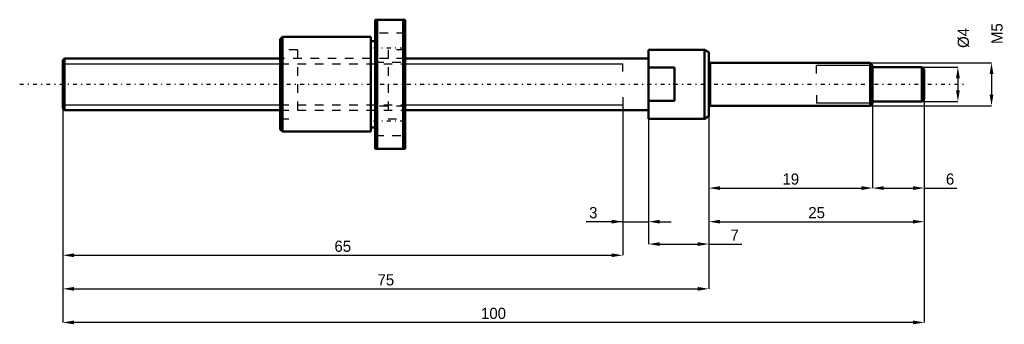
# Model space of a CAD drawing. Header units: millimetres. Extents: x -5 to 109, y -28 to 8.
import ezdxf

# ---------------------------------------------------------------- set-up
doc = ezdxf.new("R2010")
doc.units = ezdxf.units.MM
doc.linetypes.add('Center', pattern=[1.5, 0.45, -0.5, 0.05, -0.5])
doc.linetypes.add('Dashed', pattern=[2, 1, -1])
for name, color, linetype, lineweight in [('2d ConnectionPoints', 7, 'Continuous', 50), ('AM_0', 7, 'Continuous', 50), ('AM_4', 3, 'Continuous', 25), ('AM_5', 3, 'Continuous', 25), ('AM_7', 7, 'Center', 25), ('AM_9', 6, 'Dashed', 25)]:
    doc.layers.add(name, color=color, linetype=linetype, lineweight=lineweight)
doc.dimstyles.new('ISO-25', dxfattribs={"dimtxt": 2.5, "dimasz": 2.5, "dimexe": 1.25, "dimexo": 0.625, "dimtad": 1, "dimtxsty": 'Standard', "dimcen": 2.5, "dimadec": 0, "dimazin": 0, "dimtfac": 1, "dimtmove": 0, "dimatfit": 3, "dimfxl": 0, "dimarcsym": 0})

# ---------------------------------------------------------------- blocks, each defined once
blk = doc.blocks.new('1_BNK_0601_3G0_100LC5Y_Nut_0_in_BNK0601_3G0_100LC5Y_39_75__0')
at = {"layer": 'AM_0'}
for p, q in [((39.75, 7.5), (36.25, 7.5)), ((36.25, 7.5), (36.25, -7.5)), ((36.5, 7.5), (36.5, -7.5)), ((39.5, 7.5), (39.5, -7.5)), ((39.75, 7.5), (39.75, -7.5)), ((25.5, 5.5), (25.25, 5.25)), ((25.25, 5.25), (25.25, -5.25)), ((35.75, 5.5), (25.5, 5.5)), ((25.5, 5.5), (25.5, -5.5)), ((35.75, 5.5), (35.75, -5.5)), ((36.25, 5), (35.75, 5)), ((25.25, -5.25), (25.5, -5.5)), ((25.5, -5.5), (35.75, -5.5)), ((35.75, -5), (36.25, -5)), ((36.25, -7.5), (39.75, -7.5))]:
    blk.add_line(p, q, dxfattribs=at)
at = {"layer": 'AM_7'}
for p, q in [((36.075, 4.25), (39.925, 4.25)), ((36.075, -4.25), (39.925, -4.25))]:
    blk.add_line(p, q, dxfattribs=at)
at = {"layer": 'AM_9'}
for p, q in [((39.75, 5.95), (36.25, 5.95)), ((27.25, 4), (25.25, 4)), ((27.25, 4), (27.25, -4)), ((39.75, 4), (37.75, 4)), ((37.75, 4), (37.75, -4)), ((37.75, 3), (27.25, 3)), ((36.25, 2.55), (39.75, 2.55)), ((27.25, -3), (37.75, -3)), ((39.75, -2.55), (36.25, -2.55)), ((25.25, -4), (27.25, -4)), ((37.75, -4), (39.75, -4)), ((36.25, -5.95), (39.75, -5.95))]:
    blk.add_line(p, q, dxfattribs=at)
blk = doc.blocks.new('2_BNK_0601_3G0_100LC5Y_Shaft_0_in_BNK0601_3G0_100LC5Y_39_75__0')
at = {"layer": 'AM_0'}
for p, q in [((68, 4), (68, -4)), ((74.5, 4), (68, 4)), ((75, 3.71), (74.5, 4)), ((74.5, 4), (74.5, -4)), ((75, 3.71), (75, -3.71)), ((0.2, 3), (0, 2.8)), ((0, 2.8), (0, -2.8)), ((25.25, 3), (0.2, 3)), ((0.2, 3), (0.2, -3)), ((68, 3), (39.75, 3)), ((93.7, 2.5), (75.2, 2.5)), ((94, 2.2), (93.7, 2.5)), ((93.7, 2.5), (93.7, -2.5)), ((71, 1.94), (68, 1.94)), ((71, 1.94), (71, -1.94)), ((94, 2.2), (94, -2.2)), ((99.7, 2), (94, 2)), ((100, 1.7), (99.7, 2)), ((99.7, 2), (99.7, -2)), ((100, 1.7), (100, -1.7)), ((68, -1.94), (71, -1.94)), ((93.7, -2.5), (94, -2.2)), ((94, -2), (99.7, -2)), ((99.7, -2), (100, -1.7)), ((0, -2.8), (0.2, -3)), ((0.2, -3), (25.25, -3)), ((39.75, -3), (68, -3)), ((75.2, -2.5), (93.7, -2.5)), ((68, -4), (74.5, -4)), ((74.5, -4), (75, -3.71))]:
    blk.add_line(p, q, dxfattribs=at)
for centre, start, end in [((75.2, 2.7), 180, 270), ((75.2, -2.7), 90, 180)]:
    blk.add_arc(centre, 0.2, start, end, dxfattribs=at)
at = {"layer": 'AM_4'}
blk.add_line((75.2, 2.5), (75.2, -2.5), dxfattribs=at)
at = {"layer": 'AM_5'}
for p, q in [((0, 2.39), (25.25, 2.39)), ((39.75, 2.39), (65, 2.39)), ((65, 1.5), (65, 2.39)), ((94, 2.19), (87.5, 2.19)), ((87.5, 1.25), (87.5, 2.19)), ((65, -1.5), (65, -2.39)), ((87.5, -1.25), (87.5, -2.19)), ((94, -2.19), (87.5, -2.19)), ((0, -2.39), (25.25, -2.39)), ((39.75, -2.39), (65, -2.39))]:
    blk.add_line(p, q, dxfattribs=at)
at = {"layer": 'AM_5', "linetype": 'Dashed'}
for p, q in [((25.25, 2.39), (39.75, 2.39)), ((25.25, -2.39), (39.75, -2.39))]:
    blk.add_line(p, q, dxfattribs=at)
at = {"layer": 'AM_7'}
blk.add_line((-5, 0), (105, 0), dxfattribs=at)
at = {"layer": 'AM_9'}
for p, q in [((39.75, 3), (25.25, 3)), ((25.25, -3), (39.75, -3))]:
    blk.add_line(p, q, dxfattribs=at)
blk = doc.blocks.new('*D3')
at = {"layer": 'AM_5', "color": 0, "lineweight": -2}
for p, q in [((94, -2.2), (94, -12.05)), ((100, -1.7), (100, -12.05)), ((95.3, -12.05), (98.7, -12.05)), ((100, -12.05), (103.78, -12.05))]:
    blk.add_line(p, q, dxfattribs=at)
at = {"layer": 'AM_5', "color": 0}
for points in [[(95.3, -11.83), (95.3, -12.27), (94, -12.05)], [(98.7, -12.27), (98.7, -11.83), (100, -12.05)]]:
    blk.add_solid(points, dxfattribs=at)
at = {"layer": 'Defpoints', "color": 0}
for p in [(94, -2.2), (100, -1.7), (100, -12.05)]:
    blk.add_point(p, dxfattribs=at)
at = {"layer": 'AM_5', "color": 0, "insert": (102.99, -11.01), "char_height": 1.3, "attachment_point": 5}
blk.add_mtext('6', dxfattribs=at)
blk = doc.blocks.new('*D4')
at = {"layer": 'AM_5', "color": 0, "lineweight": -2}
for p, q in [((94, -2.2), (94, -12.05)), ((75, -3.71), (75, -12.05)), ((76.3, -12.05), (92.7, -12.05))]:
    blk.add_line(p, q, dxfattribs=at)
at = {"layer": 'AM_5', "color": 0}
for points in [[(76.3, -11.83), (76.3, -12.27), (75, -12.05)], [(92.7, -12.27), (92.7, -11.83), (94, -12.05)]]:
    blk.add_solid(points, dxfattribs=at)
at = {"layer": 'Defpoints', "color": 0}
for p in [(94, -2.2), (75, -3.71), (94, -12.05)]:
    blk.add_point(p, dxfattribs=at)
at = {"layer": 'AM_5', "color": 0, "insert": (84.5, -11.01), "char_height": 1.3, "attachment_point": 5}
blk.add_mtext('19', dxfattribs=at)
blk = doc.blocks.new('*D5')
at = {"layer": 'AM_5', "color": 0, "lineweight": -2}
for p, q in [((100, -1.7), (100, -15.95)), ((75, -3.71), (75, -15.95)), ((76.3, -15.95), (98.7, -15.95))]:
    blk.add_line(p, q, dxfattribs=at)
at = {"layer": 'AM_5', "color": 0}
for points in [[(76.3, -15.73), (76.3, -16.17), (75, -15.95)], [(98.7, -16.17), (98.7, -15.73), (100, -15.95)]]:
    blk.add_solid(points, dxfattribs=at)
at = {"layer": 'Defpoints', "color": 0}
for p in [(100, -1.7), (75, -3.71), (100, -15.95)]:
    blk.add_point(p, dxfattribs=at)
at = {"layer": 'AM_5', "color": 0, "insert": (87.5, -14.91), "char_height": 1.3, "attachment_point": 5}
blk.add_mtext('25', dxfattribs=at)
blk = doc.blocks.new('*D6')
at = {"layer": 'AM_5', "color": 0, "lineweight": -2}
for p, q in [((68, -4), (68, -18.55)), ((75, -3.71), (75, -18.55)), ((69.3, -18.55), (73.7, -18.55)), ((75, -18.55), (78.81, -18.55))]:
    blk.add_line(p, q, dxfattribs=at)
at = {"layer": 'AM_5', "color": 0}
for points in [[(69.3, -18.33), (69.3, -18.77), (68, -18.55)], [(73.7, -18.77), (73.7, -18.33), (75, -18.55)]]:
    blk.add_solid(points, dxfattribs=at)
at = {"layer": 'Defpoints', "color": 0}
for p in [(68, -4), (75, -3.71), (75, -18.55)]:
    blk.add_point(p, dxfattribs=at)
at = {"layer": 'AM_5', "color": 0, "insert": (77.99, -17.51), "char_height": 1.3, "attachment_point": 5}
blk.add_mtext('7', dxfattribs=at)
blk = doc.blocks.new('*D7')
at = {"layer": 'AM_5', "color": 0, "lineweight": -2}
for p, q in [((65, -2.39), (65, -15.95)), ((68, -4), (68, -15.95)), ((65, -15.95), (60.75, -15.95)), ((63.7, -15.95), (62.4, -15.95)), ((65, -15.95), (68, -15.95)), ((69.3, -15.95), (70.6, -15.95))]:
    blk.add_line(p, q, dxfattribs=at)
at = {"layer": 'AM_5', "color": 0}
for points in [[(63.7, -16.17), (63.7, -15.73), (65, -15.95)], [(69.3, -15.73), (69.3, -16.17), (68, -15.95)]]:
    blk.add_solid(points, dxfattribs=at)
at = {"layer": 'Defpoints', "color": 0}
for p in [(65, -2.39), (68, -4), (68, -15.95)]:
    blk.add_point(p, dxfattribs=at)
at = {"layer": 'AM_5', "color": 0, "insert": (61.58, -14.91), "char_height": 1.3, "attachment_point": 5}
blk.add_mtext('3', dxfattribs=at)
blk = doc.blocks.new('*D8')
at = {"layer": 'AM_5', "color": 0, "lineweight": -2}
for p, q in [((0, -2.8), (0, -19.85)), ((65, -2.39), (65, -19.85)), ((1.3, -19.85), (63.7, -19.85))]:
    blk.add_line(p, q, dxfattribs=at)
at = {"layer": 'AM_5', "color": 0}
for points in [[(1.3, -19.63), (1.3, -20.07), (0, -19.85)], [(63.7, -20.07), (63.7, -19.63), (65, -19.85)]]:
    blk.add_solid(points, dxfattribs=at)
at = {"layer": 'Defpoints', "color": 0}
for p in [(0, -2.8), (65, -2.39), (65, -19.85)]:
    blk.add_point(p, dxfattribs=at)
at = {"layer": 'AM_5', "color": 0, "insert": (32.5, -18.81), "char_height": 1.3, "attachment_point": 5}
blk.add_mtext('65', dxfattribs=at)
blk = doc.blocks.new('*D9')
at = {"layer": 'AM_5', "color": 0, "lineweight": -2}
for p, q in [((0, -2.8), (0, -23.75)), ((75, -3.71), (75, -23.75)), ((1.3, -23.75), (73.7, -23.75))]:
    blk.add_line(p, q, dxfattribs=at)
at = {"layer": 'AM_5', "color": 0}
for points in [[(1.3, -23.53), (1.3, -23.97), (0, -23.75)], [(73.7, -23.97), (73.7, -23.53), (75, -23.75)]]:
    blk.add_solid(points, dxfattribs=at)
at = {"layer": 'Defpoints', "color": 0}
for p in [(0, -2.8), (75, -3.71), (75, -23.75)]:
    blk.add_point(p, dxfattribs=at)
at = {"layer": 'AM_5', "color": 0, "insert": (37.5, -22.71), "char_height": 1.3, "attachment_point": 5}
blk.add_mtext('75', dxfattribs=at)
blk = doc.blocks.new('*D10')
at = {"layer": 'AM_5', "color": 0, "lineweight": -2}
for p, q in [((100, -1.7), (100, -27.65)), ((0, -2.8), (0, -27.65)), ((98.7, -27.65), (1.3, -27.65))]:
    blk.add_line(p, q, dxfattribs=at)
at = {"layer": 'AM_5', "color": 0}
for points in [[(1.3, -27.43), (1.3, -27.87), (0, -27.65)], [(98.7, -27.87), (98.7, -27.43), (100, -27.65)]]:
    blk.add_solid(points, dxfattribs=at)
at = {"layer": 'Defpoints', "color": 0}
for p in [(100, -1.7), (0, -2.8), (0, -27.65)]:
    blk.add_point(p, dxfattribs=at)
at = {"layer": 'AM_5', "color": 0, "insert": (50, -26.61), "char_height": 1.3, "attachment_point": 5}
blk.add_mtext('100', dxfattribs=at)
blk = doc.blocks.new('*D11')
at = {"layer": 'AM_5', "color": 0, "lineweight": -2}
for p, q in [((99.7, 2), (103.9, 2)), ((103.9, 0.7), (103.9, -0.7)), ((99.7, -2), (103.9, -2))]:
    blk.add_line(p, q, dxfattribs=at)
at = {"layer": 'AM_5', "color": 0}
for points in [[(104.12, 0.7), (103.68, 0.7), (103.9, 2)], [(103.68, -0.7), (104.12, -0.7), (103.9, -2)]]:
    blk.add_solid(points, dxfattribs=at)
at = {"layer": 'Defpoints', "color": 0}
for p in [(99.7, 2), (99.7, -2), (103.9, -2)]:
    blk.add_point(p, dxfattribs=at)
at = {"layer": 'AM_5', "color": 0, "insert": (104.55, 5.38), "char_height": 1.3, "attachment_point": 5, "rotation": 90}
blk.add_mtext('Ø4', dxfattribs=at)
blk = doc.blocks.new('*D12')
at = {"layer": 'AM_5', "color": 0, "lineweight": -2}
for p, q in [((93.7, 2.5), (107.8, 2.5)), ((107.8, 1.2), (107.8, -1.2)), ((93.7, -2.5), (107.8, -2.5))]:
    blk.add_line(p, q, dxfattribs=at)
at = {"layer": 'AM_5', "color": 0}
for points in [[(108.02, 1.2), (107.58, 1.2), (107.8, 2.5)], [(107.58, -1.2), (108.02, -1.2), (107.8, -2.5)]]:
    blk.add_solid(points, dxfattribs=at)
at = {"layer": 'Defpoints', "color": 0}
for p in [(93.7, 2.5), (93.7, -2.5), (107.8, -2.5)]:
    blk.add_point(p, dxfattribs=at)
at = {"layer": 'AM_5', "color": 0, "insert": (108.45, 5.88), "char_height": 1.3, "attachment_point": 5, "rotation": 90}
blk.add_mtext('M5', dxfattribs=at)

msp = doc.modelspace()

# ---------------------------------------------------------------- linework, layer by layer
at = {"layer": '2d ConnectionPoints'}
for p in [(0, 0), (71, 0)]:
    msp.add_point(p, dxfattribs=at)

# ---------------------------------------------------------------- block references
for name in ['1_BNK_0601_3G0_100LC5Y_Nut_0_in_BNK0601_3G0_100LC5Y_39_75__0', '2_BNK_0601_3G0_100LC5Y_Shaft_0_in_BNK0601_3G0_100LC5Y_39_75__0']:
    msp.add_blockref(name, (0, 0))

# ---------------------------------------------------------------- dimensions: what is measured, and where the dimension line sits
at = {"layer": 'AM_5'}
for base, p1, p2, text, picture, middle in [((107.8, -2.5), (93.7, 2.5), (93.7, -2.5), 'M5', '*D12', (108.45, 5.88)), ((103.9, -2), (99.7, 2), (99.7, -2), 'Ø4', '*D11', (104.55, 5.38))]:
    dim = msp.add_linear_dim(base=base, p1=p1, p2=p2, angle=90, text=text, dimstyle='ISO-25', override={"dimtxt": 1.3, "dimasz": 1.3, "dimexe": 0, "dimexo": 0, "dimgap": 0.39}, dxfattribs=at)
    dim.commit()
    dim.dimension.update_dxf_attribs({"geometry": picture, "text_midpoint": middle, "dimtype": 160, "text_rotation": 90})
for base, p1, p2, text, picture, middle in [((0, -27.65), (100, -1.7), (0, -2.8), '100', '*D10', (50, -27.65)), ((100, -15.95), (75, -3.711), (100, -1.7), '25', '*D5', (87.5, -15.95)), ((94, -12.05), (75, -3.711), (94, -2.2), '19', '*D4', (84.5, -12.05)), ((100, -12.05), (94, -2.2), (100, -1.7), '6', '*D3', (102.99, -12.05)), ((65, -19.85), (0, -2.8), (65, -2.386), '65', '*D8', (32.5, -19.85)), ((75, -23.75), (0, -2.8), (75, -3.711), '75', '*D9', (37.5, -23.75)), ((68, -15.95), (65, -2.386), (68, -4), '3', '*D7', (61.577, -15.95)), ((75, -18.55), (68, -4), (75, -3.711), '7', '*D6', (77.99, -18.55))]:
    dim = msp.add_linear_dim(base=base, p1=p1, p2=p2, text=text, dimstyle='ISO-25', override={"dimtxt": 1.3, "dimasz": 1.3, "dimexe": 0, "dimexo": 0, "dimgap": 0.39}, dxfattribs=at)
    dim.commit()
    dim.dimension.update_dxf_attribs({"geometry": picture, "text_midpoint": middle, "dimtype": 160})

doc.saveas('drawing.dxf')
